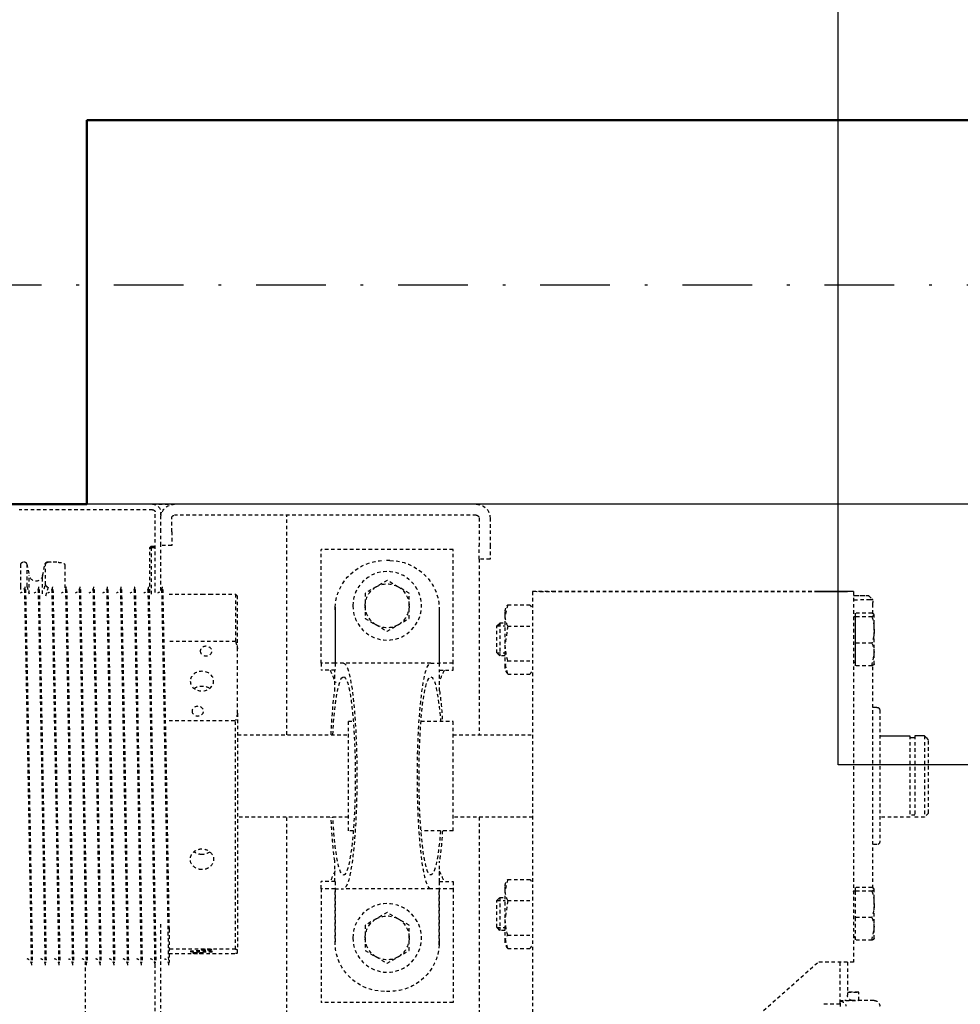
# Model space of a CAD drawing. Header units: centimetres. Extents: x 47725 to 65780, y 1899 to 12037.
# Tile 126 of 156: x 52025 to 52060, y 5744 to 5780. Entities that reach past the tile are written whole.
import ezdxf

# ---------------------------------------------------------------- set-up
doc = ezdxf.new("R2010")
doc.units = ezdxf.units.CM
doc.header["$LTSCALE"] = 0.02
doc.linetypes.add('DASHDOT2', pattern=[12.7, 6.35, -3.175, 0, -3.175])
doc.linetypes.add('DASHED2', pattern=[9.525, 6.35, -3.175])
for name, color, linetype in [('33 - linia 2', 3, 'Continuous'), ('A-ELEWACJE', 3, 'Continuous'), ('A-Grid', 191, 'DASHDOT2'), ('CKDRZWI_', 7, 'Continuous'), ('CKWYMIAR', 3, 'Continuous')]:
    doc.layers.add(name, color=color, linetype=linetype)
doc.layers.add('CKPOM_POWIERZ', color=1, linetype='Continuous', plot=False)
doc.layers.add('CKSCIANY_PRZEKR', color=6, linetype='Continuous', lineweight=50)
doc.styles.get("Standard").update_dxf_attribs({"font": 'ic-simplex.shx', "width": 0.8})
doc.dimstyles.new('Kopia2 CADKON cm', dxfattribs={"dimscale": 5, "dimtxt": 3, "dimasz": 2.5, "dimexe": 1.8, "dimexo": 5, "dimgap": 0.6, "dimtad": 1, "dimrnd": 0.5, "dimtxsty": 'Standard', "dimblk1": 'OBLIQUE', "dimblk2": 'OBLIQUE', "dimsah": 1, "dimcen": 2.5, "dimadec": 1, "dimazin": 2, "dimtfac": 1, "dimtix": 1, "dimtmove": 2, "dimatfit": 3, "dimldrblk": 'OPEN30', "dimfxl": 2, "dimfxlon": 1, "dimtfill": 1, "dimtolj": 1, "dimarcsym": 0})

# ---------------------------------------------------------------- blocks, each defined once
blk = doc.blocks.new('A$7E8814A102C37C')
at = {"layer": 'A-Grid', "ltscale": 20}
blk.add_line((-237.5, -417), (3157.5, -417), dxfattribs=at)
blk = doc.blocks.new('A$7E8814B27261F1')
at = {"color": 7, "linetype": 'DASHED2', "ltscale": 10}
for p, q in [((200, 301), (200, 349.66)), ((202, 301), (202, 349.66)), ((229.95, 349), (222, 349)), ((231.1, 349), (229.95, 349)), ((221, 348), (221, 347.81)), ((221.8, 346.83), (226.02, 345.95)), ((221.8, 346.83), (229.79, 346.83)), ((232.64, 345.95), (226.02, 345.95)), ((229.79, 346.83), (232.64, 345.95)), ((231.1, 347.69), (230.73, 347.81)), ((231, 347.71), (231, 347.3)), ((367, 344.8), (367, 345.21)), ((226.02, 341.05), (221.8, 340.17)), ((232.64, 341.05), (226.02, 341.05)), ((231, 342.71), (231, 342.3)), ((221, 339.19), (221, 338)), ((222.39, 340), (222.1, 340)), ((229.32, 340), (222.39, 340)), ((230.85, 340.49), (229.28, 340)), ((230.16, 339), (233.52, 340.07)), ((231, 337.71), (231, 337.3)), ((367, 339.8), (367, 340.21)), ((367, 334.8), (367, 335.22)), ((222.23, 333), (222.39, 333)), ((222.39, 333), (231.33, 333)), ((231, 332.71), (231, 332.3)), ((367, 329.8), (367, 330.22)), ((231, 327.72), (231, 327.3)), ((366.58, 325.5), (636.73, 325.5)), ((367, 324.8), (367, 325.22)), ((231, 322.72), (231, 322.3)), ((367, 319.8), (367, 320.22)), ((231, 317.72), (231, 317.3)), ((231, 312.72), (231, 312.3)), ((367, 314.8), (367, 315.22)), ((367, 309.8), (367, 310.22)), ((231, 307.72), (231, 307.31)), ((367, 304.8), (367, 305.22)), ((215.8, 302), (215.3, 301.5)), ((215.3, 301.5), (215.7, 301.5)), ((215.3, 301.5), (215.3, 300)), ((216.2, 302), (215.7, 301.5)), ((215.7, 301.5), (232.7, 301.5)), ((215.7, 301.5), (215.7, 300)), ((216.2, 302), (215.8, 302)), ((232.2, 302), (216.2, 302)), ((231, 302.72), (231, 302.31)), ((200, 301), (200, 293)), ((232.13, 300), (203, 300)), ((204, 298), (203, 298)), ((203, 298), (203, 297.58)), ((204, 298), (204, 297.9)), ((210, 298), (205, 298)), ((215, 298), (210, 298)), ((215, 294), (215, 298)), ((231.46, 298), (215, 298)), ((554, 298), (353, 298)), ((367, 299.81), (367, 300.22)), ((636.73, 300), (367, 300)), ((231, 297.72), (231, 297.31)), ((232.75, 295), (232.75, 285.82)), ((250.04, 270.75), (250.04, 295)), ((278.85, 295), (278.85, 270.75)), ((354.75, 295), (367, 295)), ((362.13, 270.75), (362.13, 295)), ((363.73, 295), (363.73, 270.75)), ((367, 295), (367, 295.22)), ((200, 183), (200, 293)), ((204, 183), (204, 293)), ((210, 294), (205, 294)), ((210, 294), (215, 294)), ((232.75, 280.15), (232.75, 270.75)), ((232.75, 270.75), (250.04, 270.75)), ((232.75, 270.75), (233.5, 270)), ((252.71, 270), (233.5, 270)), ((276.18, 270), (252.71, 270)), ((276.18, 270), (362.28, 270)), ((362.13, 270.75), (278.85, 270.75)), ((284, 270), (284, 229.6)), ((314, 229.6), (314, 270)), ((363.58, 270), (362.28, 270)), ((284, 252), (204, 252)), ((413, 252), (314, 252)), ((257.9, 239.5), (216.5, 239.5)), ((216.5, 191.5), (216.5, 239.5)), ((257.9, 234.5), (257.9, 239.5)), ((257.9, 239.5), (260.5, 239.5)), ((260.5, 234.5), (260.5, 239.5)), ((340.1, 239.5), (337.5, 239.5)), ((337.5, 234.5), (337.5, 239.5)), ((340.1, 239.5), (381.5, 239.5)), ((340.1, 234.5), (340.1, 239.5)), ((381.5, 191.5), (381.5, 239.5)), ((237.5, 234.47), (257.9, 234.47)), ((238.5, 234.5), (257.9, 234.5)), ((257.9, 234.5), (260.5, 234.5)), ((257.9, 231.4), (257.9, 234.47)), ((268.01, 234.6), (260.5, 234.6)), ((337.5, 234.6), (329.99, 234.6)), ((337.5, 234.5), (340.1, 234.5)), ((340.1, 234.5), (359.5, 234.5)), ((340.1, 234.47), (340.1, 231.4)), ((360.5, 234.47), (340.1, 234.47)), ((257.9, 199.6), (257.9, 231.4)), ((340.1, 199.6), (340.1, 231.4)), ((319, 229.6), (279, 229.6)), ((279, 229.6), (279, 227.84)), ((319, 227.84), (319, 229.6)), ((230.07, 219.5), (232.38, 223.5)), ((232.38, 223.5), (237, 223.5)), ((237, 223.5), (241.62, 223.5)), ((241.62, 223.5), (243.93, 219.5)), ((351.07, 219.5), (353.38, 223.5)), ((353.38, 223.5), (358, 223.5)), ((358, 223.5), (362.62, 223.5)), ((362.62, 223.5), (364.93, 219.5)), ((227.76, 215.5), (230.07, 219.5)), ((243.93, 219.5), (246.24, 215.5)), ((348.76, 215.5), (351.07, 219.5)), ((364.93, 219.5), (367.24, 215.5)), ((220.5, 214.5), (220.5, 216.5)), ((230.07, 211.5), (227.76, 215.5)), ((246.24, 215.5), (243.93, 211.5)), ((351.07, 211.5), (348.76, 215.5)), ((367.24, 215.5), (364.93, 211.5)), ((377.5, 214.5), (377.5, 216.5)), ((232.38, 207.5), (230.07, 211.5)), ((243.93, 211.5), (241.62, 207.5)), ((353.38, 207.5), (351.07, 211.5)), ((364.93, 211.5), (362.62, 207.5)), ((237, 207.5), (232.38, 207.5)), ((241.62, 207.5), (237, 207.5)), ((358, 207.5), (353.38, 207.5)), ((362.62, 207.5), (358, 207.5)), ((279, 203.16), (279, 191.5)), ((319, 191.5), (319, 203.16)), ((257.9, 199.6), (257.9, 196.53)), ((340.1, 196.53), (340.1, 199.6)), ((237.5, 196.53), (257.9, 196.53)), ((238.5, 196.5), (257.9, 196.5)), ((257.9, 191.5), (257.9, 196.5)), ((257.9, 196.5), (260.5, 196.5)), ((260.5, 196.5), (260.5, 191.5)), ((268.01, 196.4), (260.5, 196.4)), ((337.5, 196.4), (329.99, 196.4)), ((337.5, 196.5), (337.5, 191.5)), ((337.5, 196.5), (340.1, 196.5)), ((360.5, 196.53), (340.1, 196.53)), ((340.1, 191.5), (340.1, 196.5)), ((340.1, 196.5), (359.5, 196.5)), ((257.9, 191.5), (216.5, 191.5)), ((260.5, 191.5), (257.9, 191.5)), ((319, 191.5), (279, 191.5)), ((284, 191.5), (284, 162.5)), ((314, 162.5), (314, 191.5)), ((337.5, 191.5), (340.1, 191.5)), ((340.1, 191.5), (381.5, 191.5)), ((205, 182), (215, 182)), ((220, 182), (215, 182)), ((220, 178), (220, 182)), ((220, 182), (284, 182)), ((314, 182), (417.5, 182)), ((205, 178), (215, 178)), ((215, 178), (220, 178)), ((236.67, 171.52), (240.54, 172.5)), ((240.54, 172.5), (238.26, 172.5)), ((250.71, 172.5), (240.54, 172.5)), ((244.34, 175.5), (243.26, 174.43)), ((243.26, 174.43), (255.26, 174.43)), ((243.26, 174.43), (243.26, 172.5)), ((254.19, 175.5), (244.34, 175.5)), ((244.34, 175.5), (244.34, 172.5)), ((244.41, 171.52), (250.71, 172.5)), ((259.43, 172.5), (250.71, 172.5)), ((255.26, 174.43), (254.19, 175.5)), ((254.19, 175.5), (254.19, 172.5)), ((255.26, 172.5), (255.26, 174.43)), ((261.86, 171.52), (257.99, 172.5)), ((336.67, 171.52), (340.54, 172.5)), ((340.54, 172.5), (338.26, 172.5)), ((350.71, 172.5), (340.54, 172.5)), ((344.34, 175.5), (343.26, 174.43)), ((343.26, 174.43), (355.26, 174.43)), ((343.26, 174.43), (343.26, 172.5)), ((354.19, 175.5), (344.34, 175.5)), ((344.34, 175.5), (344.34, 172.5)), ((344.41, 171.52), (350.71, 172.5)), ((359.43, 172.5), (350.71, 172.5)), ((355.26, 174.43), (354.19, 175.5)), ((354.19, 175.5), (354.19, 172.5)), ((355.26, 172.5), (355.26, 174.43)), ((361.86, 171.52), (357.98, 172.5)), ((236.67, 171.52), (236.67, 163.48)), ((244.41, 171.52), (244.41, 163.48)), ((257.01, 171.52), (257.01, 163.48)), ((261.86, 171.52), (261.86, 163.48)), ((336.67, 171.52), (336.67, 163.48)), ((344.41, 171.52), (344.41, 163.48)), ((357.01, 171.52), (357.01, 163.48)), ((361.86, 171.52), (361.86, 163.48)), ((231.83, 162.5), (447.83, 162.5)), ((231.83, 154.5), (231.83, 162.5)), ((231.84, 58.5), (231.84, 149.5)), ((231.87, 58.5), (231.87, 149.5)), ((447.87, 149.5), (366.87, 58.5)), ((366.86, 50.5), (382.17, 50.5)), ((383.02, 50.28), (380.98, 50.28)), ((366.85, 47.76), (378.83, 47.76)), ((231.83, 45.5), (366.83, 45.5)), ((239.66, 38.8), (239.66, 44.9)), ((241.03, 38.8), (241.03, 44.9)), ((250.63, 38.8), (250.63, 44.9)), ((258.87, 38.8), (258.87, 44.9)), ((339.66, 38.8), (339.66, 44.9)), ((339.66, 44.9), (341.02, 44.9)), ((341.02, 38.8), (341.02, 44.9)), ((341.02, 44.9), (350.63, 44.9)), ((341.03, 45.35), (341.03, 45.24)), ((350.63, 38.8), (350.63, 44.9)), ((350.63, 44.9), (358.87, 44.9)), ((357.5, 45.24), (357.5, 45.35)), ((358, 44.9), (358, 45.5)), ((358.87, 38.8), (358.87, 44.9)), ((380.81, 43.61), (377.78, 43.61)), ((380.8, 38.14), (380.81, 46.05)), ((233.31, 40), (234.52, 38.79)), ((235.23, 38.5), (235.54, 38.5)), ((235.54, 38.5), (235.84, 38.5)), ((236.2, 38.5), (235.84, 38.5)), ((239.88, 38.5), (236.2, 38.5)), ((241.03, 38.8), (240.34, 38)), ((245.83, 38), (240.34, 38)), ((254.75, 38), (245.83, 38)), ((258.87, 38.8), (254.75, 38)), ((258.26, 38), (254.75, 38)), ((339.9, 38.5), (258.63, 38.5)), ((275, 36), (323, 36)), ((314, 25), (314, 36)), ((324, 37), (324, 38.5)), ((341.02, 38.8), (340.34, 38)), ((345.83, 38), (340.34, 38)), ((354.75, 38), (345.83, 38)), ((358.87, 38.8), (354.75, 38)), ((358.26, 38), (354.75, 38)), ((284.37, 25), (314, 25)), ((284.37, 23.15), (314, 23.15)), ((313.3, 23.15), (313.3, 25)), ((314, 19.65), (314, 23.15)), ((284.37, 19.65), (314, 19.65)), ((312.5, 18.15), (285.93, 18.15)), ((312.5, 18.15), (314, 19.65))]:
    blk.add_line(p, q, dxfattribs=at)
at = {"color": 7, "linetype": 'Continuous', "ltscale": 10}
for p, q in [((231.83, 45.5), (231.83, 53.5)), ((239.66, 44.9), (241.03, 44.9)), ((241.03, 45.35), (241.03, 45.24)), ((241.03, 44.9), (250.63, 44.9)), ((250.63, 44.9), (258.87, 44.9)), ((257.5, 45.24), (257.5, 45.35)), ((274, 37), (274, 38.5)), ((284.37, 36), (284.37, 25)), ((284.37, 19.65), (284.37, 23.15)), ((285.1, 23.15), (285.1, 25))]:
    blk.add_line(p, q, dxfattribs=at)
at = {"color": 7, "linetype": 'DASHED2', "ltscale": 10}
for centre in [(237, 215.5), (358, 215.5)]:
    blk.add_circle(centre, 12.5, dxfattribs=at)
for centre, radius, start, end in [((222, 348), 1, 90, 180), ((230.05, 349.89), 2.39, 270.2737, 342.8551), ((222, 347.81), 1, 180, 258.1351), ((1137.01, 45964.08), 45625.37, 268.862172, 269.032894), ((1007.37, 38871.97), 38532.49, 268.845502, 269.04765), ((-408.75, 38871.45), 38534.46, 271.153415, 271.153525), ((230.05, 344.9), 2.39, 270.2737, 342.8551), ((1137.01, 45959.08), 45625.37, 268.862172, 269.032894), ((1007.37, 38866.97), 38532.49, 268.845502, 269.04765), ((222, 339.19), 1, 101.8649, 180), ((222.04, 337.99), 0.989, 191.7764, 192.1046), ((222.09, 339), 1, 101.5766, 179.9837), ((222.1, 338.98), 1.02, 89.8687, 101.4351), ((230.05, 339.9), 2.39, 270.2737, 342.8551), ((1137.01, 45954.09), 45625.37, 268.862172, 269.032894), ((1007.37, 38861.97), 38532.49, 268.845502, 269.04765), ((-408.75, 38866.45), 38534.46, 271.153415, 271.153525), ((230.05, 334.9), 2.39, 270.2737, 342.8551), ((-408.75, 38861.45), 38534.46, 271.153415, 271.153525), ((1137.01, 45949.09), 45625.37, 268.862172, 269.032894), ((1007.37, 38856.97), 38532.49, 268.845502, 269.04765), ((230.05, 329.9), 2.39, 270.2737, 342.8551), ((1137.01, 45944.09), 45625.37, 268.862172, 269.032894), ((1007.37, 38851.97), 38532.49, 268.845502, 269.04765), ((-408.75, 38856.45), 38534.46, 271.153415, 271.153525), ((230.05, 324.9), 2.39, 270.2737, 342.8551), ((-408.75, 38851.45), 38534.46, 271.153415, 271.153525), ((1137.01, 45939.09), 45625.37, 268.862172, 269.032894), ((1007.37, 38846.97), 38532.49, 268.845502, 269.04765), ((-408.75, 38846.45), 38534.46, 271.153415, 271.153525), ((230.05, 319.9), 2.39, 270.2737, 342.8551), ((1137.01, 45934.09), 45625.37, 268.862172, 269.032894), ((1007.37, 38841.97), 38532.49, 268.845502, 269.04765), ((230.05, 314.9), 2.39, 270.2737, 342.8551), ((1137.01, 45929.09), 45625.37, 268.862172, 269.032894), ((1007.37, 38836.97), 38532.49, 268.845502, 269.04765), ((-408.75, 38841.45), 38534.46, 271.153415, 271.153525), ((230.05, 309.9), 2.39, 270.2737, 342.8551), ((-408.75, 38836.46), 38534.46, 271.153415, 271.153525), ((1137.01, 45924.09), 45625.37, 268.862172, 269.032894), ((1007.37, 38831.97), 38532.49, 268.845502, 269.04765), ((230.05, 304.9), 2.39, 270.2737, 342.8551), ((1137.01, 45919.09), 45625.37, 268.862172, 269.032894), ((1007.37, 38826.98), 38532.49, 268.845502, 269.04765), ((-408.75, 38831.46), 38534.46, 271.153415, 271.153525), ((203, 301), 3, 180, 270), ((205, 293), 5, 90, 180), ((203, 301), 1, 180, 270), ((230.05, 299.9), 2.39, 270.2737, 342.8551), ((-408.75, 38826.46), 38534.46, 271.153415, 271.153525), ((1137.01, 45914.09), 45625.37, 268.862172, 269.032894), ((1010.73, 38789.12), 38499.71, 268.839519, 269.023723), ((205, 293), 1, 90, 180), ((266.29, 323.65), 55.34, 252.9152, 255.7947), ((262.59, 323.65), 55.34, 284.2053, 287.0848), ((382.47, 274.39), 20.67, 190.1555, 192.2754), ((343.39, 274.39), 20.67, 347.7246, 349.8445), ((238.5, 216.5), 18, 93.1972, 180), ((238.5, 216.5), 18, 90, 93.1972), ((359.5, 216.5), 18, 86.8028, 90), ((359.5, 216.5), 18, 0, 86.8028), ((237, 215.5), 8, 90, 150), ((237, 215.5), 8, 30, 90), ((358, 215.5), 8, 90, 150), ((358, 215.5), 8, 30, 90), ((237, 215.5), 8, 150, 210), ((237, 215.5), 8, 330, 30), ((358, 215.5), 8, 150, 210), ((358, 215.5), 8, 330, 30), ((238.5, 214.5), 18, 180, 266.8028), ((359.5, 214.5), 18, 273.1972, 0), ((237, 215.5), 8, 210, 270), ((237, 215.5), 8, 270, 330), ((358, 215.5), 8, 210, 270), ((358, 215.5), 8, 270, 330), ((238.5, 214.5), 18, 266.8028, 270), ((359.5, 214.5), 18, 270, 273.1972), ((205, 183), 5, 180, 270), ((205, 183), 1, 180, 270), ((239.29, 168.54), 3.97, 92.8104, 131.2988), ((240.36, 163.68), 8.82, 62.6761, 88.8392), ((250.5, 150.52), 21.98, 72.7955, 89.4651), ((259.63, 168.54), 3.97, 92.8104, 131.2988), ((259.19, 168.43), 4.08, 49.2344, 86.6564), ((339.29, 168.54), 3.97, 92.8104, 131.2988), ((340.36, 163.68), 8.82, 62.6761, 88.8392), ((350.5, 150.52), 21.98, 72.7955, 89.4651), ((359.63, 168.54), 3.97, 92.8104, 131.2988), ((359.19, 168.43), 4.08, 49.2344, 86.6564), ((239.29, 166.46), 3.97, 228.7012, 240.7172), ((259.19, 166.57), 4.08, 296.6514, 310.7656), ((339.29, 166.46), 3.97, 228.7012, 240.7172), ((359.19, 166.57), 4.08, 296.6514, 310.7656), ((381.95, 50.64), 1.03, 187.7215, 200.36), ((378.83, 45.76), 2, 1.9722, 90.0039), ((340.69, 45.24), 0.338, 270, 0), ((341.18, 45.35), 0.15, 90, 180), ((357.35, 45.35), 0.15, 0, 90), ((357.84, 45.24), 0.338, 180, 270), ((235.23, 39.5), 1, 224.4145, 247.3115), ((246.03, 53.94), 15.94, 251.7117, 269.2837), ((245.63, 53.95), 15.95, 270.7228, 288.2819), ((254.9, 49.74), 11.74, 248.6655, 269.2516), ((323, 37), 1, 270, 0), ((346.03, 53.94), 15.94, 251.7117, 269.2837), ((345.63, 53.95), 15.95, 270.7228, 288.2819), ((354.9, 49.74), 11.74, 248.6655, 269.2516)]:
    blk.add_arc(centre, radius, start, end, dxfattribs=at)
at = {"color": 7, "linetype": 'Continuous', "ltscale": 10}
for centre, radius, start, end in [((240.69, 45.24), 0.338, 270, 0), ((241.18, 45.35), 0.15, 90, 180), ((257.35, 45.35), 0.15, 0, 90), ((257.84, 45.24), 0.338, 180, 270), ((275, 37), 1, 180, 270), ((616.22, 363.51), 477.87, 226.0178, 226.2774)]:
    blk.add_arc(centre, radius, start, end, dxfattribs=at)
at = {"color": 7, "linetype": 'DASHED2', "ltscale": 10}
for centre, major_axis, ratio, start_param, end_param in [((225.5, 343.5), (0, 2.5), 0.999939, 3.348675, 6.076103), ((221.04, 317), (0, -21), 0.011029, 2.690566, 3.05403), ((299, 231.4), (-36.1, 0), 0.118535, 0, 4.283883), ((299, 231.4), (-36.1, 0), 0.118535, 5.140895, 6.283185), ((299, 231.4), (41.1, 0), 0.118535, 1.94439, 2.424847), ((299, 231.4), (41.1, 0), 0.118535, 0.716745, 1.197203), ((299, 231.4), (41.1, 0), 0.118535, 3.141593, 6.283185), ((299, 199.6), (41.1, 0), 0.118535, 0, 3.141593), ((299, 199.6), (-36.1, 0), 0.118535, 2.157978, 6.283185), ((299, 199.6), (-36.1, 0), 0.118535, 0, 0.983615), ((299, 199.6), (41.1, 0), 0.118535, 3.858338, 4.204175), ((299, 199.6), (41.1, 0), 0.118535, 5.220603, 5.56644), ((231.83, 149.5), (0, 13), 0.002945, 4.712389, 6.283185), ((231.83, 149.5), (0, 5), 0.002945, 4.712389, 6.283185), ((366.83, 58.5), (0, -13), 0.002945, 0, 1.570796), ((382.17, 67.5), (0, 17), 0.002935, 3.141593, 4.006402), ((380.81, 88.5), (0, 50.5), 0.002935, 3.151418, 3.864574), ((377.78, 48.61), (0, 5), 0.002935, 1.74132, 3.141593), ((377.78, 48.61), (0, -5), 0.002935, 0, 1.400273), ((380.83, 48.76), (0, -3), 0.002935, 0.338665, 1.570796), ((233.32, 88.5), (0, -48.5), 0.002935, 5.802326, 6.764044), ((234.82, 88.5), (0, -50), 0.002935, 0.200335, 0.535527), ((234.82, 88.5), (0, -50), 0.002935, 0.109067, 0.200335)]:
    blk.add_ellipse(centre, major_axis=major_axis, ratio=ratio, start_param=start_param, end_param=end_param, dxfattribs=at)
for centre, major_axis, ratio in [((264.44, 283), (0, 4.25), 0.841709), ((362.93, 283), (0, 4.25), 0.04674), ((253.5, 281.5), (0, 2.1), 0.841709), ((275.39, 284.5), (0, 2.1), 0.841709), ((362.32, 281.5), (0, -2.1), 0.04674), ((363.54, 284.5), (0, -2.1), 0.04674)]:
    blk.add_ellipse(centre, major_axis=major_axis, ratio=ratio, dxfattribs=at)
at = {"color": 7, "linetype": 'Continuous', "ltscale": 10}
for major_axis in [(0, 13), (0, 5)]:
    blk.add_ellipse((231.83, 58.5), major_axis=major_axis, ratio=0.002945, start_param=3.141593, end_param=4.712389, dxfattribs=at)
at = {"color": 7, "linetype": 'DASHED2', "ltscale": 10}
for points, knots in [([(367.94, 345.01), (367.94, 345.01), (367.94, 345.01), (367.94, 345.01), (367.8, 345.01), (367.67, 345.03), (367.39, 345.07), (366.84, 345.25), (366.22, 345.7), (365.77, 346.26), (365.69, 346.6), (365.67, 346.69)], [0.1861249, 0.1861249, 0.1861249, 0.1861249, 0.2261769, 0.4214762, 0.4724045, 0.5083702, 0.5480959, 0.6471273, 0.8033109, 0.9563027, 1, 1, 1, 1]), ([(367.94, 340.01), (367.94, 340.01), (367.94, 340.01), (367.94, 340.01), (367.8, 340.01), (367.67, 340.03), (367.39, 340.07), (366.84, 340.25), (366.22, 340.7), (365.77, 341.26), (365.69, 341.6), (365.67, 341.69)], [0.1861249, 0.1861249, 0.1861249, 0.1861249, 0.2261769, 0.4214762, 0.4724045, 0.5083702, 0.5480959, 0.6471273, 0.8033109, 0.9563027, 1, 1, 1, 1]), ([(229.32, 340), (229.42, 340), (229.52, 339.97), (229.72, 339.87), (229.81, 339.8), (229.97, 339.61), (230.03, 339.5), (230.13, 339.26), (230.16, 339.13), (230.16, 339)], [0, 0, 0, 0, 0.25, 0.25, 0.5, 0.5, 0.75, 0.75, 1, 1, 1, 1]), ([(221.15, 335.45), (221.16, 335.07), (221.18, 334.48), (221.2, 334.1), (221.23, 333.91), (221.25, 333.75), (221.34, 333.53), (221.49, 333.31), (221.73, 333.11), (222.01, 333.01), (222.17, 333), (222.23, 333)], [0, 0, 0, 0, 0.32492, 0.610136, 0.753681, 0.828549, 0.859888, 0.89367, 0.934715, 0.979704, 1, 1, 1, 1]), ([(367.94, 335.01), (367.94, 335.01), (367.94, 335.01), (367.94, 335.01), (367.8, 335.02), (367.67, 335.03), (367.39, 335.07), (366.84, 335.25), (366.22, 335.7), (365.77, 336.26), (365.69, 336.6), (365.67, 336.69)], [0.1861249, 0.1861249, 0.1861249, 0.1861249, 0.2261769, 0.4214762, 0.4724045, 0.5083702, 0.5480959, 0.6471273, 0.8033109, 0.9563027, 1, 1, 1, 1]), ([(367.94, 330.01), (367.94, 330.01), (367.94, 330.01), (367.94, 330.01), (367.8, 330.02), (367.67, 330.03), (367.39, 330.08), (366.84, 330.25), (366.22, 330.7), (365.77, 331.26), (365.69, 331.6), (365.67, 331.69)], [0.1861249, 0.1861249, 0.1861249, 0.1861249, 0.2261769, 0.4214762, 0.4724045, 0.5083702, 0.5480959, 0.6471273, 0.8033109, 0.9563027, 1, 1, 1, 1]), ([(367.94, 325.01), (367.94, 325.01), (367.94, 325.01), (367.94, 325.01), (367.8, 325.02), (367.67, 325.03), (367.39, 325.08), (366.84, 325.25), (366.22, 325.7), (365.77, 326.26), (365.69, 326.61), (365.67, 326.69)], [0.1861249, 0.1861249, 0.1861249, 0.1861249, 0.2261769, 0.4214762, 0.4724045, 0.5083702, 0.5480959, 0.6471273, 0.8033109, 0.9563027, 1, 1, 1, 1]), ([(367.94, 320.01), (367.94, 320.01), (367.94, 320.01), (367.94, 320.01), (367.8, 320.02), (367.67, 320.03), (367.39, 320.08), (366.84, 320.25), (366.22, 320.7), (365.77, 321.26), (365.69, 321.61), (365.67, 321.7)], [0.1861249, 0.1861249, 0.1861249, 0.1861249, 0.2261769, 0.4214762, 0.4724045, 0.5083702, 0.5480959, 0.6471273, 0.8033109, 0.9563027, 1, 1, 1, 1]), ([(367.94, 315.01), (367.94, 315.01), (367.94, 315.01), (367.94, 315.01), (367.8, 315.02), (367.67, 315.03), (367.39, 315.08), (366.84, 315.25), (366.22, 315.7), (365.77, 316.26), (365.69, 316.61), (365.67, 316.7)], [0.1861249, 0.1861249, 0.1861249, 0.1861249, 0.2261769, 0.4214762, 0.4724045, 0.5083702, 0.5480959, 0.6471273, 0.8033109, 0.9563027, 1, 1, 1, 1]), ([(367.94, 310.01), (367.94, 310.01), (367.94, 310.01), (367.94, 310.01), (367.8, 310.02), (367.67, 310.03), (367.39, 310.08), (366.84, 310.25), (366.22, 310.7), (365.77, 311.26), (365.69, 311.61), (365.67, 311.7)], [0.1861249, 0.1861249, 0.1861249, 0.1861249, 0.2261769, 0.4214762, 0.4724045, 0.5083702, 0.5480959, 0.6471273, 0.8033109, 0.9563027, 1, 1, 1, 1]), ([(367.94, 305.01), (367.94, 305.01), (367.94, 305.01), (367.94, 305.01), (367.8, 305.02), (367.67, 305.03), (367.39, 305.08), (366.84, 305.25), (366.22, 305.7), (365.77, 306.26), (365.69, 306.61), (365.67, 306.7)], [0.1861249, 0.1861249, 0.1861249, 0.1861249, 0.2261769, 0.4214762, 0.4724045, 0.5083702, 0.5480959, 0.6471273, 0.8033109, 0.9563027, 1, 1, 1, 1]), ([(367.94, 300.02), (367.94, 300.02), (367.94, 300.02), (367.94, 300.01), (367.8, 300.02), (367.67, 300.03), (367.39, 300.08), (366.84, 300.25), (366.22, 300.7), (365.77, 301.27), (365.69, 301.61), (365.67, 301.7)], [0.1861249, 0.1861249, 0.1861249, 0.1861249, 0.2261769, 0.4214762, 0.4724045, 0.5083702, 0.5480959, 0.6471273, 0.8033109, 0.9563027, 1, 1, 1, 1]), ([(367.92, 295.02), (367.94, 295.02), (367.95, 295.02), (367.94, 295.01), (367.8, 295.02), (367.67, 295.04), (367.39, 295.08), (366.84, 295.25), (366.22, 295.7), (365.77, 296.27), (365.69, 296.61), (365.67, 296.7)], [0, 0, 0, 0, 0.226177, 0.421476, 0.472405, 0.50837, 0.548096, 0.647127, 0.803311, 0.956303, 1, 1, 1, 1]), ([(333.12, 283), (333.12, 281.88), (332.73, 280.78), (331.37, 279.21), (330.39, 278.75), (328.42, 278.75), (327.43, 279.2), (325.99, 280.79), (325.57, 281.89), (325.57, 284.11), (325.99, 285.22), (327.42, 286.79), (328.41, 287.25), (330.4, 287.25), (331.36, 286.79), (332.72, 285.22), (333.12, 284.12), (333.12, 283)], [0, 0, 0, 0, 0.125, 0.125, 0.25, 0.25, 0.375, 0.375, 0.5, 0.5, 0.625, 0.625, 0.75, 0.75, 0.875, 0.875, 1, 1, 1, 1]), ([(267.08, 285.82), (266.53, 285.04), (266.22, 284.02), (266.22, 281.99), (266.52, 280.98), (267.06, 280.21)], [0.384709, 0.384709, 0.384709, 0.384709, 0.5, 0.5, 0.6138838, 0.6138838, 0.6138838, 0.6138838]), ([(380.98, 50.28), (380.99, 50.22), (381.02, 50.1), (381.06, 49.93), (381.12, 49.76), (381.19, 49.6), (381.26, 49.46), (381.33, 49.32), (381.42, 49.19), (381.5, 49.07), (381.59, 48.96), (381.69, 48.86), (381.78, 48.77), (381.88, 48.68), (381.98, 48.61), (382.08, 48.55), (382.18, 48.49), (382.29, 48.44), (382.39, 48.4), (382.49, 48.37), (382.6, 48.34), (382.7, 48.32), (382.81, 48.31), (382.88, 48.31), (382.91, 48.31)], [0, 0, 0, 0, 0.061882, 0.122107, 0.180546, 0.237115, 0.291884, 0.344932, 0.396157, 0.445527, 0.493113, 0.539022, 0.583296, 0.626078, 0.667448, 0.707597, 0.746599, 0.784646, 0.821836, 0.8583, 0.894228, 0.929719, 0.964966, 1, 1, 1, 1]), ([(240.34, 38), (240.28, 38), (240.23, 38.02), (240.11, 38.09), (240.05, 38.15), (239.88, 38.36), (239.77, 38.56), (239.66, 38.8)], [0, 0, 0, 0, 0.25, 0.25, 0.5, 0.5, 1, 1, 1, 1]), ([(258.19, 38), (258.24, 38), (258.3, 38.02), (258.42, 38.09), (258.47, 38.15), (258.65, 38.36), (258.76, 38.56), (258.87, 38.8)], [0, 0, 0, 0, 0.25, 0.25, 0.5, 0.5, 1, 1, 1, 1]), ([(340.34, 38), (340.28, 38), (340.23, 38.02), (340.11, 38.09), (340.05, 38.15), (339.88, 38.36), (339.77, 38.56), (339.66, 38.8)], [0, 0, 0, 0, 0.25, 0.25, 0.5, 0.5, 1, 1, 1, 1]), ([(358.19, 38), (358.24, 38), (358.3, 38.02), (358.42, 38.09), (358.47, 38.15), (358.64, 38.36), (358.76, 38.56), (358.87, 38.8)], [0, 0, 0, 0, 0.25, 0.25, 0.5, 0.5, 1, 1, 1, 1]), ([(380.81, 38.07), (380.8, 38.03), (380.8, 37.95), (380.83, 37.7), (380.87, 37.52), (380.95, 37.24), (381.15, 36.85), (381.54, 36.42), (382.1, 36.1), (382.62, 35.96), (382.88, 36.01), (382.92, 36.02)], [0, 0, 0, 0, 0.411153, 0.487202, 0.537484, 0.586841, 0.664042, 0.756476, 0.865267, 0.98286, 1, 1, 1, 1])]:
    blk.add_open_spline(points, degree=3, knots=knots, dxfattribs=at)
for points in [[(367, 345.22), (367, 345.22), (366.98, 345.22), (366.93, 345.22)], [(367, 340.22), (367, 340.22), (366.98, 340.22), (366.93, 340.22)], [(367, 335.22), (367, 335.22), (366.98, 335.22), (366.93, 335.22)], [(367, 330.22), (367, 330.22), (366.98, 330.22), (366.93, 330.22)], [(367, 325.22), (367, 325.22), (366.98, 325.22), (366.93, 325.22)], [(367, 320.22), (367, 320.22), (366.98, 320.22), (366.93, 320.22)], [(367, 315.22), (367, 315.22), (366.98, 315.22), (366.93, 315.22)], [(367, 310.22), (367, 310.22), (366.98, 310.22), (366.93, 310.22)], [(367, 305.22), (367, 305.22), (366.98, 305.22), (366.93, 305.22)], [(367, 300.22), (367, 300.22), (366.98, 300.22), (366.93, 300.22)], [(367, 295.22), (367, 295.22), (366.97, 295.23), (366.93, 295.23)], [(232.75, 285.86), (232.75, 285.09), (232.76, 284.06), (232.76, 283)], [(327.6, 283), (327.6, 284.05), (327.25, 285.09), (326.65, 285.86)], [(232.76, 283), (232.76, 281.94), (232.75, 280.89), (232.75, 280.12)], [(326.64, 280.12), (327.25, 280.89), (327.6, 281.94), (327.6, 283)], [(260.5, 236.27), (261.99, 235.6), (263.49, 234.92), (264.98, 234.26)], [(333.59, 234.51), (334.89, 235.09), (336.2, 235.68), (337.5, 236.27)], [(260.5, 194.73), (261.85, 195.34), (263.21, 195.95), (264.56, 196.55)], [(333.59, 196.49), (334.89, 195.91), (336.2, 195.32), (337.5, 194.73)]]:
    blk.add_open_spline(points, degree=3, dxfattribs=at)
blk = doc.blocks.new('_OBLIQUE')
at = {"color": 0, "linetype": 'ByBlock'}
blk.add_line((-0.5, -0.5), (0.5, 0.5), dxfattribs=at)
blk = doc.blocks.new('*D1951')
at = {"layer": 'CKWYMIAR', "color": 0, "lineweight": -2}
for p, q in [((51622.929, 5910.219), (51622.929, 5929.219)), ((52022.929, 5910.219), (52022.929, 5929.219)), ((51622.929, 5920.219), (52022.929, 5920.219))]:
    blk.add_line(p, q, dxfattribs=at)
at = {"layer": 'CKWYMIAR', "color": 0, "lineweight": -2, "xscale": 12.5, "yscale": 12.5, "zscale": 12.5, "rotation": 180}
blk.add_blockref('_OBLIQUE', (51622.929, 5920.219), dxfattribs=at)
at = {"layer": 'CKWYMIAR', "color": 0, "lineweight": -2, "xscale": 12.5, "yscale": 12.5, "zscale": 12.5}
blk.add_blockref('_OBLIQUE', (52022.929, 5920.219), dxfattribs=at)
at = {"layer": 'CKWYMIAR', "color": 0, "insert": (51822.929, 5930.719), "char_height": 15, "attachment_point": 5, "bg_fill": 3, "box_fill_scale": 1.1, "bg_fill_color": 256, "bg_fill_true_color": 13158600, "bg_fill_transparency": 0}
blk.add_mtext('\\A1;400', dxfattribs=at)
blk = doc.blocks.new('_Open30')
at = {"color": 0, "linetype": 'ByBlock', "lineweight": -2}
for p, q in [((-1, 0.2679), (0, 0)), ((0, 0), (-1, -0.2679)), ((0, 0), (-1, 0))]:
    blk.add_line(p, q, dxfattribs=at)
blk = doc.blocks.new('*D1952')
at = {"layer": 'CKWYMIAR', "color": 0, "lineweight": -2}
for p, q in [((52022.929, 5910.219), (52022.929, 5929.219)), ((52027.929, 5910.219), (52027.929, 5929.219)), ((52022.929, 5920.219), (52027.929, 5920.219))]:
    blk.add_line(p, q, dxfattribs=at)
at = {"layer": 'CKWYMIAR', "color": 0, "lineweight": -2, "xscale": 12.5, "yscale": 12.5, "zscale": 12.5}
blk.add_blockref('_OBLIQUE', (52022.929, 5920.219), dxfattribs=at)
at = {"layer": 'CKWYMIAR', "color": 0, "lineweight": -2, "xscale": 12.5, "yscale": 12.5, "zscale": 12.5, "rotation": 180}
blk.add_blockref('_OBLIQUE', (52027.929, 5920.219), dxfattribs=at)
at = {"layer": 'CKWYMIAR', "color": 0, "insert": (52025.429, 5930.719), "char_height": 15, "attachment_point": 5, "bg_fill": 3, "box_fill_scale": 1.1, "bg_fill_color": 256, "bg_fill_true_color": 13158600, "bg_fill_transparency": 0}
blk.add_mtext('\\A1;5', dxfattribs=at)
blk = doc.blocks.new('*D1953')
at = {"layer": 'CKWYMIAR', "color": 0, "lineweight": -2}
for p, q in [((52027.929, 5910.219), (52027.929, 5929.219)), ((52578.82, 5910.219), (52578.82, 5929.219)), ((52027.929, 5920.219), (52578.82, 5920.219))]:
    blk.add_line(p, q, dxfattribs=at)
at = {"layer": 'CKWYMIAR', "color": 0, "lineweight": -2, "xscale": 12.5, "yscale": 12.5, "zscale": 12.5, "rotation": 180}
blk.add_blockref('_OBLIQUE', (52027.929, 5920.219), dxfattribs=at)
at = {"layer": 'CKWYMIAR', "color": 0, "lineweight": -2, "xscale": 12.5, "yscale": 12.5, "zscale": 12.5}
blk.add_blockref('_OBLIQUE', (52578.82, 5920.219), dxfattribs=at)
at = {"layer": 'CKWYMIAR', "color": 0, "insert": (52303.375, 5930.719), "char_height": 15, "attachment_point": 5, "bg_fill": 3, "box_fill_scale": 1.1, "bg_fill_color": 256, "bg_fill_true_color": 13158600, "bg_fill_transparency": 0}
blk.add_mtext('\\A1;551', dxfattribs=at)
blk = doc.blocks.new('A$7E8A16153526364')
at = {"layer": '33 - linia 2'}
blk.add_lwpolyline([(-5285, 65), (-4935, 65), (-4935, -285), (-5285, -285)], close=True, dxfattribs=at)

msp = doc.modelspace()

# ---------------------------------------------------------------- linework, layer by layer
at = {"layer": 'CKPOM_POWIERZ'}
msp.add_lwpolyline([(51084.819, 4528.604), (52566.82, 4528.604), (52566.82, 5762.604), (51084.819, 5762.604)], close=True, dxfattribs=at)
at = {"layer": 'CKSCIANY_PRZEKR'}
msp.add_line((52027.929, 5776.604), (52578.82, 5776.604), dxfattribs=at)
msp.add_lwpolyline([(52022.929, 5781.604), (52022.929, 5762.604), (52027.929, 5762.604), (52027.929, 5776.604)], dxfattribs=at)

# ---------------------------------------------------------------- block references
at = {"layer": 'A-Grid', "lineweight": -3}
msp.add_blockref('A$7E8814A102C37C', (49572.82, 6187.604), dxfattribs=at)
at = {"layer": 'CKDRZWI_', "xscale": -0.1, "yscale": 0.1, "zscale": 0.1, "rotation": 89.99999999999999}
msp.add_blockref('A$7E8814B27261F1', (52060.429, 5782.604), dxfattribs=at)

# ---------------------------------------------------------------- next in the draw order: dimensions: what is measured, and where the dimension line sits
at = {"layer": 'CKWYMIAR'}
dim = msp.add_linear_dim(base=(52022.929, 5920.219), p1=(51622.929, 5761.025), p2=(52022.929, 5761.344), dimstyle='Kopia2 CADKON cm', override={"dimtmove": 2}, dxfattribs=at)
dim.commit()
dim.dimension.update_dxf_attribs({"geometry": '*D1951', "text_midpoint": (51822.929, 5930.719)})

# ---------------------------------------------------------------- next in the draw order: dimensions: what is measured, and where the dimension line sits
dim = msp.add_linear_dim(base=(52027.929, 5920.219), p1=(52022.929, 5761.344), p2=(52027.929, 5762.604), dimstyle='Kopia2 CADKON cm', override={"dimtmove": 2}, dxfattribs=at)
dim.commit()
dim.dimension.update_dxf_attribs({"geometry": '*D1952', "text_midpoint": (52025.429, 5930.719)})

# ---------------------------------------------------------------- next in the draw order: dimensions: what is measured, and where the dimension line sits
dim = msp.add_linear_dim(base=(52578.82, 5920.219), p1=(52027.929, 5762.604), p2=(52578.82, 5761.847), dimstyle='Kopia2 CADKON cm', override={"dimtmove": 2}, dxfattribs=at)
dim.commit()
dim.dimension.update_dxf_attribs({"geometry": '*D1953', "text_midpoint": (52303.375, 5930.719)})

# ---------------------------------------------------------------- next in the draw order: block references
at = {"layer": 'A-ELEWACJE', "xscale": 0.1, "yscale": 0.1, "zscale": 0.1}
msp.add_blockref('A$7E8A16153526364', (52583.82, 5781.604), dxfattribs=at)

doc.saveas('drawing.dxf')
